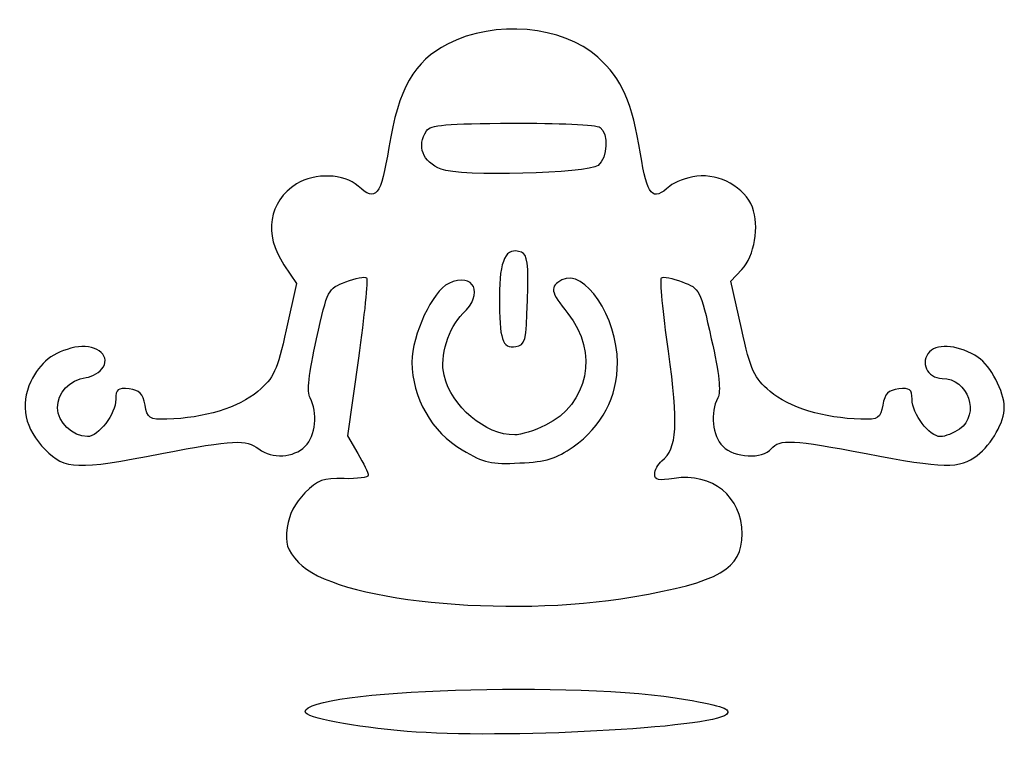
# Model space of a CAD drawing. Extents: x 7.2 to 47.5, y 163.9 to 193.3.
import ezdxf

# ---------------------------------------------------------------- set-up
doc = ezdxf.new("R2010")
doc.units = 0
doc.layers.add('Capa_1', color=7, linetype='CONTINUOUS')

msp = doc.modelspace()

# ---------------------------------------------------------------- linework, layer by layer
at = {"layer": 'Capa_1', "color": 7}
for points in [[(24.448178, 187.199305)], [(27.972124, 181.849863)], [(29.841237, 175.858593)], [(32.282931, 169.724028)], [(23.053302, 164.224106)]]:
    msp.add_lwpolyline(points, close=True, dxfattribs=at)
for points in [[(18.017392, 183.300108), (18.537521, 182.533653), (18.113384, 180.643113)], [(36.714817, 180.687858), (36.280612, 182.623143), (36.727859, 183.099213)], [(21.060905, 179.47552), (20.613768, 176.304813), (21.039891, 175.582585)]]:
    msp.add_lwpolyline(points, dxfattribs=at)
for points in [[(30.844547, 191.7811), (29.412662, 193.0708), (26.639897, 193.3141), (24.707399, 192.3196)], [(24.707399, 192.3196), (23.335097, 191.613393), (22.698126, 190.49221), (22.305992, 188.092698)], [(32.591378, 187.831098), (32.260859, 189.935883), (31.842243, 190.882473), (30.844547, 191.7811)], [(24.448178, 187.199306), (23.675542, 187.522346), (23.439076, 188.134668), (23.841295, 188.770811)], [(23.841295, 188.770811), (23.993284, 189.011193), (24.642839, 189.069055), (27.360522, 189.084311)], [(27.360522, 189.084311), (29.197421, 189.094661), (30.804692, 189.018236), (30.941405, 188.914045)], [(30.941405, 188.914045), (31.296821, 188.643281), (31.247426, 187.679815), (30.861691, 187.359296)], [(22.305992, 188.092698), (21.979278, 186.093513), (21.782897, 185.845698), (21.050557, 186.508458)], [(33.787721, 186.508458), (33.077812, 185.866), (32.862601, 186.10393), (32.591378, 187.831098)], [(30.861691, 187.359296), (30.4525, 187.019291), (25.192573, 186.88807), (24.448178, 187.199305)], [(21.050557, 186.508458), (20.479585, 187.025178), (19.280925, 187.069353), (18.534113, 186.601195)], [(34.894751, 186.91576), (34.477005, 186.864685), (33.978839, 186.681423), (33.787721, 186.508458)], [(37.164397, 185.648193), (36.853799, 186.453768), (35.823374, 187.029243), (34.894751, 186.91576)], [(18.534113, 186.601195), (17.38796, 185.882688), (17.177448, 184.537833), (18.017392, 183.300108)], [(36.727859, 183.099213), (37.253549, 183.65878), (37.462042, 184.876203), (37.164397, 185.648193)], [(27.72155, 183.80683), (27.092405, 184.048256), (26.823619, 183.503591), (26.823619, 181.98727)], [(27.972124, 181.849863), (28.019149, 183.363723), (27.975124, 183.709631), (27.72155, 183.80683)], [(31.650612, 179.299825), (31.647612, 181.147165), (30.292535, 183.165775), (29.382095, 182.678523)], [(20.543438, 182.598798), (20.946611, 182.75224), (21.328582, 182.825688), (21.39226, 182.762013)], [(21.39226, 182.762013), (21.455943, 182.698338), (21.306831, 181.219405), (21.060905, 179.47552)], [(25.333107, 181.29871), (26.210082, 182.122593), (25.794229, 183.007871), (24.753072, 182.533488)], [(33.733709, 179.760468), (33.51267, 181.348511), (33.383567, 182.699561), (33.44681, 182.7628)], [(33.44681, 182.7628), (33.51005, 182.826026), (33.891666, 182.752226), (34.294839, 182.598798)], [(19.351436, 180.269351), (19.807888, 182.308578), (19.814408, 182.32132), (20.543438, 182.598798)], [(24.753072, 182.533488), (24.092712, 182.232603), (23.251744, 180.430578), (23.251744, 179.316431)], [(29.382095, 182.678523), (28.86941, 182.404143), (28.906062, 182.196183), (29.624675, 181.301965)], [(34.294839, 182.598798), (35.023869, 182.321321), (35.030389, 182.308578), (35.486842, 180.269351)], [(26.823619, 181.98727), (26.823619, 180.226421), (26.940297, 179.871888), (27.493797, 179.950863)], [(27.493797, 179.950863), (27.883647, 180.006513), (27.919279, 180.147948), (27.972124, 181.849863)], [(24.561994, 178.778163), (24.378597, 179.553025), (24.743074, 180.744408), (25.333107, 181.29871)], [(29.624675, 181.301965), (30.893405, 179.7232), (30.464802, 177.586826), (28.708812, 176.736761)], [(18.113384, 180.643113), (17.73089, 178.93819), (17.616506, 178.69024), (16.948334, 178.117645)], [(37.889947, 178.117645), (37.219019, 178.692595), (37.108012, 178.935408), (36.714817, 180.687858)], [(9.467315, 179.922903), (8.58377, 179.72884), (8.046395, 179.309598), (7.673237, 178.52323)], [(10.630903, 179.11147), (10.94639, 179.629173), (10.27181, 180.099595), (9.467315, 179.922903)], [(19.087837, 177.85387), (18.949229, 178.11286), (19.025805, 178.814583), (19.351436, 180.269351)], [(35.486842, 180.269351), (35.812469, 178.814583), (35.889052, 178.112861), (35.750437, 177.85387)], [(46.399522, 179.508686), (45.652049, 179.99845), (44.770679, 180.101553), (44.410484, 179.741366)], [(33.468085, 175.277103), (34.093132, 175.795848), (34.150579, 176.765493), (33.733709, 179.760468)], [(44.410484, 179.741366), (43.995944, 179.326818), (44.312932, 178.653363), (44.922607, 178.653363)], [(47.461327, 177.472503), (47.461327, 178.098963), (46.895752, 179.183545), (46.399522, 179.508686)], [(9.936371, 178.684878), (10.198077, 178.722078), (10.510616, 178.914078), (10.630903, 179.11147)], [(23.251744, 179.316431), (23.251744, 177.870461), (24.062817, 176.454341), (25.307742, 175.726713)], [(29.841237, 175.858593), (31.017177, 176.684208), (31.652712, 177.892923), (31.650612, 179.299825)], [(8.766013, 177.44323), (8.766013, 178.077715), (9.245686, 178.586605), (9.936371, 178.684878)], [(27.449127, 176.339868), (26.248024, 176.339868), (24.862062, 177.51037), (24.561994, 178.778163)], [(7.673237, 178.52323), (7.218149, 177.564198), (7.428095, 176.57815), (8.265726, 175.740521)], [(44.922607, 178.653363), (45.983669, 178.653363), (46.487272, 177.180611), (45.631237, 176.581016)], [(11.692023, 178.220058), (11.230111, 178.273308), (11.147263, 178.209483), (11.147263, 177.800335)], [(12.342285, 177.561955), (12.2591, 178.03135), (12.121561, 178.17055), (11.692023, 178.220058)], [(16.948334, 178.117645), (16.180999, 177.460075), (14.746601, 177.022751), (13.236197, 176.985888)], [(41.602079, 176.985888), (40.091677, 177.022788), (38.657279, 177.460075), (37.889947, 178.117645)], [(43.146254, 178.220058), (42.716714, 178.170558), (42.579179, 178.031351), (42.495989, 177.561956)], [(43.691017, 177.800335), (43.691017, 178.209468), (43.608164, 178.273301), (43.146254, 178.220058)], [(11.147263, 177.800335), (11.147263, 177.201715), (10.441113, 176.272113), (9.98639, 176.272113)], [(13.236197, 176.985888), (12.510237, 176.968188), (12.439428, 177.013788), (12.342285, 177.561955)], [(18.886326, 175.875235), (19.312534, 176.301445), (19.409439, 177.252948), (19.087837, 177.85387)], [(35.750437, 177.85387), (35.428838, 177.252948), (35.525744, 176.301445), (35.951954, 175.875236)], [(42.495989, 177.561956), (42.398849, 177.013795), (42.328042, 176.968165), (41.602079, 176.985888)], [(44.851889, 176.272113), (44.397164, 176.272113), (43.691017, 177.201715), (43.691017, 177.800335)], [(46.347127, 175.495885), (46.961849, 175.979425), (47.461327, 176.865505), (47.461327, 177.472503)], [(9.98639, 176.272113), (9.376516, 176.272113), (8.766013, 176.857975), (8.766013, 177.44323)], [(28.708812, 176.736761), (28.257882, 176.518473), (27.691024, 176.339868), (27.449127, 176.339868)], [(45.631237, 176.581016), (45.388672, 176.411118), (45.037964, 176.272113), (44.851889, 176.272113)], [(13.024017, 175.578663), (15.979859, 176.147703), (16.459195, 176.170795), (16.989488, 175.769703)], [(16.989488, 175.769703), (17.532814, 175.358756), (18.419156, 175.408068), (18.886326, 175.875235)], [(35.951954, 175.875236), (36.425632, 175.401558), (37.577744, 175.343951), (37.936327, 175.776018)], [(37.936327, 175.776018), (38.273159, 176.181873), (38.827469, 176.153665), (41.814262, 175.578663)], [(8.265726, 175.740521), (9.085596, 174.92065), (9.527918, 174.905605), (13.024017, 175.578663)], [(21.039891, 175.582585), (21.274258, 175.185363), (21.466013, 174.785005), (21.466013, 174.692898)], [(25.307742, 175.726713), (26.215092, 175.196388), (26.474254, 175.137828), (27.658422, 175.195571)], [(27.658422, 175.195571), (28.756542, 175.249121), (29.138337, 175.365086), (29.841237, 175.858593)], [(41.814262, 175.578663), (44.971454, 174.970848), (45.663584, 174.958211), (46.347127, 175.495885)], [(33.173826, 174.734171), (33.173826, 174.898465), (33.306243, 175.142786), (33.468085, 175.277103)], [(21.466013, 174.692898), (21.466013, 174.600798), (21.021436, 174.53893), (20.478063, 174.555415)], [(33.968125, 174.562466), (33.336866, 174.461523), (33.173826, 174.496766), (33.173826, 174.734171)], [(36.745702, 172.300173), (36.745702, 173.809893), (35.517524, 174.810221), (33.968125, 174.562466)], [(20.478063, 174.555415), (19.618045, 174.581515), (19.410572, 174.505915), (18.875848, 173.971548)], [(18.875848, 173.971548), (18.465585, 173.561568), (18.226096, 173.093125), (18.154729, 172.561023)], [(18.154729, 172.561023), (18.06361, 171.881688), (18.131539, 171.671343), (18.615927, 171.132933)], [(32.282931, 169.724028), (35.828872, 170.330238), (36.745702, 170.859476), (36.745702, 172.300173)], [(18.615927, 171.132933), (20.028718, 169.562575), (27.084134, 168.835248), (32.282931, 169.724028)], [(18.886114, 165.019443), (18.886114, 165.933888), (30.087927, 166.30183), (34.433862, 165.530133)], [(34.433862, 165.530133), (35.98229, 165.255183), (36.318927, 165.13153), (36.104045, 164.916648)], [(23.053302, 164.224106), (20.869774, 164.408868), (18.886114, 164.787461), (18.886114, 165.019443)], [(36.104045, 164.916648), (35.546892, 164.359503), (26.885195, 163.899866), (23.053302, 164.224106)]]:
    msp.add_open_spline(points, degree=3, dxfattribs=at)

doc.saveas('drawing.dxf')
